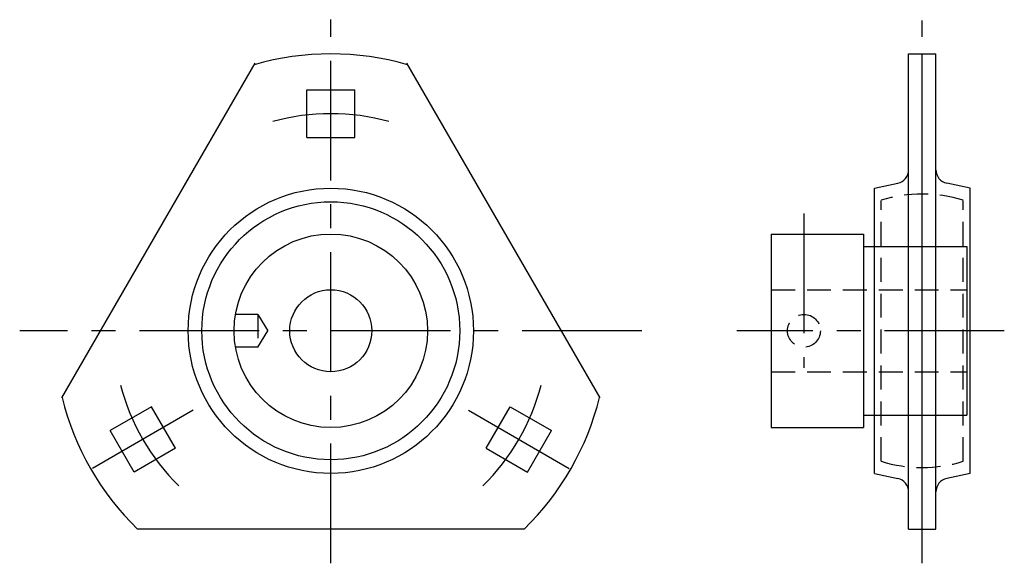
# Model space of a CAD drawing. Extents: x -45 to 99, y -34 to 45.
import ezdxf

# ---------------------------------------------------------------- set-up
doc = ezdxf.new("R2010")
doc.units = 0
doc.header["$LTSCALE"] = 14
doc.linetypes.add('CENTER', pattern=[2, 1.25, -0.25, 0.25, -0.25])
doc.linetypes.add('HIDDEN', pattern=[0.375, 0.25, -0.125])
doc.layers.get('0').update_dxf_attribs({"linetype": 'CONTINUOUS'})
doc.layers.add('CENTER', color=1, linetype='CENTER')
doc.layers.add('HIDDEN', color=3, linetype='HIDDEN')

msp = doc.modelspace()

# ---------------------------------------------------------------- linework, layer by layer
for p, q in [((84.5, 40.39), (88.5, 40.39)), ((84.5, -29.11), (84.5, 40.39)), ((86.5, -29.11), (86.5, 40.39)), ((88.5, -29.11), (88.5, 40.39)), ((-39.35, -9.93), (-11.08, 39.04)), ((11.08, 39.04), (39.35, -9.93)), ((-3.5, 28.14), (-3.5, 35.14)), ((-3.5, 35.14), (3.5, 35.14)), ((3.5, 28.14), (3.5, 35.14)), ((-3.5, 28.14), (3.5, 28.14)), ((79.5, 20.74), (82.91, 21.46)), ((79.5, -20.97), (79.5, 20.74)), ((93.5, 20.74), (90.09, 21.46)), ((93.5, -20.97), (93.5, 20.74)), ((64.4, 14.04), (64.4, -14.26)), ((64.4, 14.04), (77.9, 14.04)), ((77.9, 14.04), (77.9, -14.26)), ((77.9, 12.24), (93, 12.24)), ((93, 12.24), (93, -12.46)), ((-26.22, -11.21), (-32.28, -14.71)), ((-22.72, -17.27), (-26.22, -11.21)), ((22.72, -17.27), (26.22, -11.21)), ((26.22, -11.21), (32.28, -14.71)), ((77.9, -12.46), (93, -12.46)), ((64.4, -14.26), (77.9, -14.26)), ((-28.78, -20.77), (-32.28, -14.71)), ((28.78, -20.77), (32.28, -14.71)), ((-22.72, -17.27), (-28.78, -20.77)), ((22.72, -17.27), (28.78, -20.77)), ((79.5, -20.97), (82.91, -21.69)), ((93.5, -20.97), (90.09, -21.69)), ((28.27, -29.11), (-28.27, -29.11)), ((84.5, -29.11), (88.5, -29.11))]:
    msp.add_line(p, q)
for radius in [20.86, 18.86, 14.15, 6]:
    msp.add_circle((0, -0.11), radius)
for centre, radius, start, end in [((0, -0.11), 40.5, 73.9217, 106.0783), ((82.5, 23.42), 2, 281.8965, 0), ((90.5, 23.42), 2, 180, 258.1035), ((0, -0.11), 40.5, 193.9217, 225.7293), ((0, -0.11), 40.5, 314.2707, 346.0783), ((82.5, -23.65), 2, 0, 78.1035), ((90.5, -23.65), 2, 101.8965, 180)]:
    msp.add_arc(centre, radius, start, end)
at = {"layer": 'CENTER'}
for p, q in [((0, -34.11), (0, 45.39)), ((86.5, -34.11), (86.5, 45.27)), ((69.2, 17.04), (69.2, -5.51)), ((45.5, -0.11), (-45.5, -0.11)), ((98.5, -0.11), (59.4, -0.11)), ((-20.14, -11.74), (-34.86, -20.24)), ((20.14, -11.74), (34.86, -20.24))]:
    msp.add_line(p, q, dxfattribs=at)
for start, end in [(74.4716, 105.5284), (194.4716, 225.5284), (314.4716, 345.5284)]:
    msp.add_arc((0, -0.11), 31.75, start, end, dxfattribs=at)
at = {"layer": 'HIDDEN'}
for p, q in [((80.5, -19.19), (80.5, 18.96)), ((92.5, -19.19), (92.5, 18.96)), ((64.4, 5.89), (93, 5.89)), ((-10.65, 2.29), (-13.94, 2.29)), ((-10.65, 2.29), (-10.65, -2.51)), ((-10.65, 2.29), (-9.21, -0.11)), ((-10.65, -2.51), (-9.21, -0.11)), ((-10.65, -2.51), (-13.94, -2.51)), ((64.4, -6.11), (93, -6.11))]:
    msp.add_line(p, q, dxfattribs=at)
msp.add_circle((69.2, -0.11), 2.4, dxfattribs=at)
for start, end in [(72.5424, 107.4576), (252.5424, 287.4576)]:
    msp.add_arc((86.5, -0.11), 20, start, end, dxfattribs=at)

doc.saveas('drawing.dxf')
